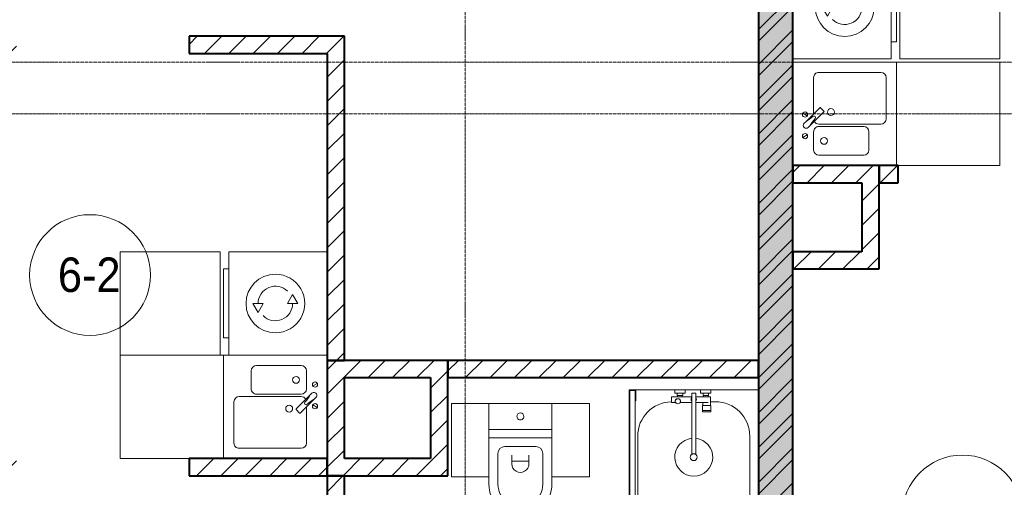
# Model space of a CAD drawing. Header units: millimetres. Extents: x 5617 to 113279, y 7718 to 199432.
# Tile 33 of 79: x 39444 to 45151, y 27534 to 30246. Entities that reach past the tile are written whole.
import ezdxf

# ---------------------------------------------------------------- set-up
doc = ezdxf.new("R2010")
doc.units = ezdxf.units.MM
doc.linetypes.add('ADSK_Линия сетки', pattern=[25, 20, -2.5, 0, -2.5])
doc.linetypes.add('Линия сетки', pattern=[25, 20, -2.5, 0, -2.5])
for name, color, linetype, lineweight in [('Марки помещений', 7, 'Continuous', 20), ('Мебель', 7, 'Continuous', 18), ('Оси', 7, 'Continuous', 9), ('Сантехнические приборы', 7, 'Continuous', 18), ('Стены разрез', 7, 'Continuous', 40), ('Электрооборудование', 7, 'Continuous', 18)]:
    doc.layers.add(name, color=color, linetype=linetype, lineweight=lineweight)
doc.styles.add('Arial_3', font='arial.ttf', dxfattribs={"width": 0.9, "height": 200})
pattern_1 = [(45, (0, 0), (-70.71068, 70.71068), [])]

# ---------------------------------------------------------------- blocks, each defined once
blk = doc.blocks.new('MR_Ванна - Санузел с ванной_1800x750-2638764-МКСС_К4_L15_51_600_')
at = {"layer": 'Сантехнические приборы', "color": 253, "true_color": 0xaaaaaa}
for p, q in [((210, 750.1), (195, 750.1)), ((195, 750.1), (195, 710)), ((200, 715), (200, 745.1)), ((200, 745.1), (210, 745.1)), ((200, 745.1), (200, 715)), ((895, 745.1), (200, 745.1)), ((210, 745.1), (210, 750.1)), ((210, 750), (885, 750)), ((900, 750), (885, 750)), ((885, 750), (885, 745.1)), ((885, 745.1), (895, 745.1)), ((895, 745.1), (895, 715)), ((895, 715), (895, 745.1)), ((900, 710), (900, 750)), ((630, 700), (-505, 700)), ((195, 710), (210, 710)), ((210, 715), (200, 715)), ((200, 715), (895, 715)), ((210, 710), (210, 715)), ((895, 715), (835, 715)), ((835, 715), (835, 710)), ((835, 710), (900, 710)), ((900, 710), (900, 484.8)), ((826.3, 504.1), (858, 504.1)), ((826.3, 480.7), (826.3, 504.1)), ((858, 504.1), (858, 386.3)), ((858, 468.3), (866, 468.3)), ((858, 441.4), (858, 468.3)), ((866, 471), (880, 471)), ((866, 439), (866, 471)), ((866, 468.3), (866, 441.4)), ((880, 484.8), (900, 484.8)), ((880, 425), (880, 484.8)), ((880, 471), (880, 439)), ((900, 484.8), (900, 425)), ((826.3, 386.3), (826.3, 453.7)), ((866, 441.4), (858, 441.4)), ((880, 439), (866, 439)), ((900, 425), (880, 425)), ((900, 425), (900, 335)), ((524.9, 386.3), (880, 386.3)), ((880, 363.7), (524.9, 363.7)), ((826.3, 291.7), (826.3, 363.7)), ((858, 363.7), (858, 291.7)), ((880, 386.3), (880, 363.7)), ((770.9, 276.9), (770.9, 323.9)), ((770.9, 323.9), (780, 323.9)), ((780, 276.9), (780, 323.9)), ((780, 323.9), (807.5, 323.9)), ((780, 323.9), (780, 276.9)), ((807.5, 323.9), (807.5, 276.9)), ((807.5, 278.8), (807.5, 321.6)), ((807.5, 321.6), (826.3, 321.6)), ((858, 291.7), (858, 318.6)), ((858, 318.6), (866, 318.6)), ((858, 291.7), (858, 278.8)), ((866, 291.7), (858, 291.7)), ((866, 289), (866, 321)), ((866, 321), (880, 321)), ((866, 318.6), (866, 291.7)), ((880, 289), (866, 289)), ((880, 275.2), (880, 335)), ((880, 335), (900, 335)), ((880, 321), (880, 289)), ((900, 335), (900, 275.2)), ((780, 276.9), (770.9, 276.9)), ((807.5, 276.9), (780, 276.9)), ((858, 278.8), (807.5, 278.8)), ((830, 250), (830, 278.8)), ((900, 275.2), (880, 275.2)), ((900, 275.2), (900, 0)), ((-505, 50), (630, 50))]:
    blk.add_line(p, q, dxfattribs=at)
for centre, radius, start, end in [((-505, 375), 325, 90, 270), ((630, 500), 200, 1.1857, 90), ((508.5, 375), 110, 5.916, 354.084), ((832.8, 467.2), 15, 90, 270), ((832.8, 467.2), 15, 244.0483, 115.9517), ((832.8, 467.2), 15, 270, 90), ((508.5, 375), 20, 90, 270), ((508.5, 375), 20, 270, 90), ((508.5, 375), 20, 325.4667, 34.5333), ((843.9, 375), 15.5, 47.0093, 132.9907), ((843.9, 375), 15.5, 227.0093, 312.9907), ((630, 250), 200, 270, 360)]:
    blk.add_arc(centre, radius, start, end, dxfattribs=at)
blk = doc.blocks.new('MR_Унитаз напольный - Санузел с ванной-2638740-МКСС_К4_L15_51_600_')
at = {"layer": 'Сантехнические приборы', "color": 253, "true_color": 0xaaaaaa}
for p, q in [((-182.5, 0), (-182.5, 267.5)), ((-130, 267.5), (-130, 90)), ((130, 90), (130, 267.5)), ((182.5, 267.5), (182.5, 0)), ((-50, 150), (-50, 100)), ((-50, 135), (50, 135)), ((50, 100), (50, 150)), ((182.5, 0), (-182.5, 0)), ((-182.5, -50), (-182.5, 0)), ((-182.5, 0), (182.5, 0)), ((-90, 50), (90, 50)), ((182.5, 0), (182.5, -50)), ((-182.5, -50), (182.5, -50)), ((-182.5, -200), (-182.5, -50)), ((182.5, -50), (-182.5, -50)), ((182.5, -50), (182.5, -200)), ((182.5, -200), (-182.5, -200))]:
    blk.add_line(p, q, dxfattribs=at)
for centre, radius, start, end in [((0, 267.5), 182.5, 0, 180), ((0, 267.5), 130, 360, 180), ((0, 150), 50, 360, 180), ((-90, 90), 40, 180, 270), ((90, 90), 40, 270, 360), ((0, -125), 20, 360, 180), ((0, -125), 20, 180, 360)]:
    blk.add_arc(centre, radius, start, end, dxfattribs=at)
blk = doc.blocks.new('MR_Зона обслуживания - MR_Зона обслуживания-2638742-МКСС_К4_L15_51_600_')
at = {"layer": 'Мебель', "lineweight": 9}
for p, q in [((108.75, 425), (-108.75, 425)), ((108.75, 0), (108.75, 425)), ((-108.75, 0), (108.75, 0))]:
    blk.add_line(p, q, dxfattribs=at)
blk = doc.blocks.new('MR_Зона обслуживания - MR_Зона обслуживания-V3-МКСС_К4_L15_51_600_')
at = {"layer": 'Мебель', "lineweight": 9}
for p, q in [((108.75, 425), (-108.75, 425)), ((-108.75, 425), (-108.75, 0)), ((-108.75, 0), (108.75, 0))]:
    blk.add_line(p, q, dxfattribs=at)
blk = doc.blocks.new('MR_Мойка - Кухонная мойка-V20-МКСС_К4_L15_51_600_')
at = {"layer": 'Сантехнические приборы', "color": 253, "true_color": 0xaaaaaa}
for p, q in [((-136.7, -6.7), (-122.6, -33.3)), ((-79, -39), (-69.8, -48.2)), ((-69.8, -48.2), (11.4, -129.4)), ((-45.7, -24.2), (-55, -14.9)), ((35.5, -105.4), (-45.7, -24.2)), ((2.7, -6.7), (-11.4, -33.3)), ((-240, -100), (-240, -360)), ((-104, -70), (-210, -70)), ((-74, -360), (-74, -100)), ((-60, -100), (-60, -460)), ((210, -70), (0.1, -70)), ((15.7, -129.4), (35.5, -109.6)), ((240, -460), (240, -100)), ((-210, -390), (-104, -390)), ((-30, -490), (210, -490)), ((-300, -520.4), (-300, -550)), ((-300, -520.4), (-300, -550)), ((-300, -550), (300, -550))]:
    blk.add_line(p, q, dxfattribs=at)
for centre, radius, start, end in [((-129.7, -20), 15, 360, 180), ((-129.7, -20), 15, 180, 360), ((-67, -26.9), 17, 45, 225), ((-171.5, -230.2), 208.5, 46.5946, 60.8177), ((136.3, 77.5), 208.5, 209.1823, 223.4054), ((-4.3, -20), 15, 360, 180), ((-4.3, -20), 15, 180, 360), ((-210, -100), 30, 90, 180), ((-157, -130), 20, 360, 180), ((-104, -100), 30, 360, 90), ((-30, -100), 30, 118.5511, 180), ((-21.7, -72.3), 9.19, 225, 45), ((33.3, -107.5), 3, 315, 45), ((33.3, -107.5), 3, 315, 45), ((210, -100), 30, 360, 90), ((-157, -130), 20, 180, 360), ((10, -170), 20, 360, 180), ((10, -170), 20, 180, 360), ((13.5, -127.3), 3, 225, 315), ((13.5, -127.3), 3, 225, 315), ((-210, -360), 30, 180, 270), ((-104, -360), 30, 270, 360), ((-30, -460), 30, 180, 270), ((210, -460), 30, 270, 360)]:
    blk.add_arc(centre, radius, start, end, dxfattribs=at)
blk = doc.blocks.new('MR_Зона обслуживания - MR_Зона обслуживания-V21-МКСС_К4_L15_51_600_')
at = {"layer": 'Мебель', "lineweight": 9}
for p, q in [((300, 0), (-300, 0)), ((-300, 0), (-300, -600)), ((300, -600), (300, -200)), ((-300, -600), (300, -600))]:
    blk.add_line(p, q, dxfattribs=at)
blk = doc.blocks.new('MR_Стиральная машина - Стиральная машина_600-2515858-МКСС_К4_L15_51_600_')
at = {"layer": 'Электрооборудование', "color": 253, "true_color": 0xaaaaaa}
for p, q in [((-300, 0), (-300, -570)), ((300, -570), (300, 0)), ((0, -170), (-52, -200)), ((0, -230), (0, -170)), ((-52, -200), (0, -230)), ((0, -370), (0, -430)), ((52, -400), (0, -370)), ((0, -430), (52, -400)), ((-300, -570), (300, -570)), ((-200, -570), (-200, -600)), ((200, -600), (200, -570)), ((-200, -600), (200, -600))]:
    blk.add_line(p, q, dxfattribs=at)
for radius, start, end in [(170, 360, 180), (100, 315, 90), (100, 135, 270), (170, 180, 360)]:
    blk.add_arc((0, -300), radius, start, end, dxfattribs=at)
blk = doc.blocks.new('MR_Зона обслуживания - MR_Зона обслуживания-2638756-МКСС_К4_L15_51_600_')
at = {"layer": 'Мебель', "lineweight": 9}
for p, q in [((300, 0), (-300, 0)), ((-300, 0), (-300, -580)), ((300, -580), (300, 0)), ((-300, -580), (300, -580))]:
    blk.add_line(p, q, dxfattribs=at)
blk = doc.blocks.new('MR_Мойка - Кухонная мойка-V23-МКСС_К4_L15_51_600_')
at = {"layer": 'Сантехнические приборы', "color": 253, "true_color": 0xaaaaaa}
for p, q in [((300, -550), (300, 50)), ((-136.7, -6.7), (-122.6, -33.3)), ((-79, -39), (-69.8, -48.2)), ((-69.8, -48.2), (11.4, -129.4)), ((-45.7, -24.2), (-55, -14.9)), ((35.5, -105.4), (-45.7, -24.2)), ((2.7, -6.7), (-11.4, -33.3)), ((-240, -100), (-240, -360)), ((-104, -70), (-210, -70)), ((-74, -360), (-74, -100)), ((-60, -100), (-60, -460)), ((210, -70), (0.1, -70)), ((15.7, -129.4), (35.5, -109.6)), ((240, -460), (240, -100)), ((-210, -390), (-104, -390)), ((-30, -490), (210, -490)), ((-300, -550), (300, -550))]:
    blk.add_line(p, q, dxfattribs=at)
for centre, radius, start, end in [((-129.7, -20), 15, 360, 180), ((-129.7, -20), 15, 180, 360), ((-67, -26.9), 17, 45, 225), ((-171.5, -230.2), 208.5, 46.5946, 60.8177), ((136.3, 77.5), 208.5, 209.1823, 223.4054), ((-4.3, -20), 15, 360, 180), ((-4.3, -20), 15, 180, 360), ((-210, -100), 30, 90, 180), ((-157, -130), 20, 360, 180), ((-104, -100), 30, 360, 90), ((-30, -100), 30, 118.5511, 180), ((-21.7, -72.3), 9.19, 225, 45), ((33.3, -107.5), 3, 315, 45), ((33.3, -107.5), 3, 315, 45), ((210, -100), 30, 360, 90), ((-157, -130), 20, 180, 360), ((10, -170), 20, 360, 180), ((10, -170), 20, 180, 360), ((13.5, -127.3), 3, 225, 315), ((13.5, -127.3), 3, 225, 315), ((-210, -360), 30, 180, 270), ((-104, -360), 30, 270, 360), ((-30, -460), 30, 180, 270), ((210, -460), 30, 270, 360)]:
    blk.add_arc(centre, radius, start, end, dxfattribs=at)
blk = doc.blocks.new('MR_Зона обслуживания - MR_Зона обслуживания-V24-МКСС_К4_L15_51_600_')
at = {"layer": 'Мебель', "lineweight": 9}
for p, q in [((300, 0), (-300, 0)), ((300, -600), (300, 0)), ((-300, -10), (-300, -600)), ((-300, -600), (300, -600))]:
    blk.add_line(p, q, dxfattribs=at)
blk = doc.blocks.new('135_SLK_K4_AR_rvt-1-МКСС_К4_L15_51_600_')
at = {"layer": 'Стены разрез', "lineweight": 9, "true_color": 0xaaaaaa}
h = blk.add_hatch(dxfattribs=at)
h.set_pattern_fill('FP_1', color=253, style=0, pattern_type=2)
h.set_pattern_definition([(50, (0, 0), (218.62117, -19.1268), [22.86, -251.46]), (355, (0, 0), (-42.29187, 229.2684), [18.288, -201.168]), (100.451, (18.22, -1.6), (176.33107, 210.13963), [19.428, -213.708]), (46.184, (0, 60.96), (325.29495, -50.45164), [34.29, -377.19]), (96.636, (27.1, 56.76), (284.883, 296.91266), [29.142, -320.562]), (351.184, (0, 60.96), (284.8858, 296.9107), [27.432, -301.752]), (21, (30.48, 45.72), (181.93753, -122.71832), [22.86, -251.46]), (326, (30.48, 45.72), (74.16223, 221.0262), [18.288, -201.168]), (71.451, (45.64, 35.5), (256.10035, 98.30526), [19.428, -213.708]), (37.5, (0, 0), (3.70639, 101.465895), [3.353, -195.377, 3.353, -200.863, -201.93]), (37.5, (0, 0), (3.70639, 101.465895), [-402.946, 3.353, -198.577]), (7.5, (0, 0), (80.18358, 120.21653), [3.353, -113.081, 3.353, -190.805, -76.962]), (7.5, (0, 0), (80.18358, 120.21653), [-310.591, 3.353, -73.609]), (327.5, (-67.97, 0), (162.708646, -6.87497), [3.353, -72.847, 3.353, -234.391, -315.468]), (327.5, (-67.97, 0), (162.708646, -6.87497), [-313.944, 3.353, -312.115]), (317.5, (-98.45, 0), (177.75468, 30.51183), [3.353, -95.707, 3.353, -154.534, -224.028]), (317.5, (-98.45, 0), (177.75468, 30.51183), [-256.946, 3.353, -220.675])])
h.paths.add_polyline_path([(113450, 25800), (113450, 32900), (113250, 32900), (113250, 25800)])
h = blk.add_hatch(dxfattribs=at)
h.set_pattern_fill('FP_2', color=253, style=0, pattern_type=2)
h.set_pattern_definition([(45, (0, 0), (-101.02788, 101.02788), []), (45, (67.35, 0), (-101.02788, 101.02788), [])])
h.paths.add_polyline_path([(113450, 25800), (113450, 32900), (113250, 32900), (113250, 25800)])
h = blk.add_hatch(dxfattribs=at)
h.set_pattern_fill('FP_3', color=253, style=0, pattern_type=2)
h.set_pattern_definition(pattern_1)
h.paths.add_polyline_path([(110750, 30050), (110850, 30050), (110850, 30150), (109950, 30150), (109950, 30050)])
h.paths.add_polyline_path([(108950, 30050), (108950, 30150), (108150, 30150), (108150, 30050)])
h = blk.add_hatch(dxfattribs=at)
h.set_pattern_fill('FP_3', color=253, style=0, pattern_type=2)
h.set_pattern_definition(pattern_1)
h.paths.add_polyline_path([(110804.6, 28270), (110850, 28270), (110850, 30050), (110750, 30050), (110750, 28270)])
h = blk.add_hatch(dxfattribs=at)
h.set_pattern_fill('FP_3', color=253, style=0, pattern_type=2)
h.set_pattern_definition(pattern_1)
h.paths.add_polyline_path([(113950, 29300), (113950, 29400), (113450, 29400), (113450, 29300), (113850, 29300)])
h = blk.add_hatch(dxfattribs=at)
h.set_pattern_fill('FP_3', color=253, style=0, pattern_type=2)
h.set_pattern_definition(pattern_1)
h.paths.add_polyline_path([(116900, 29300), (116900, 29400), (114960, 29400), (114960, 29300)])
h.paths.add_polyline_path([(113950, 29300), (114060, 29300), (114060, 29400), (113950, 29400)])
h = blk.add_hatch(dxfattribs=at)
h.set_pattern_fill('FP_3', color=253, style=0, pattern_type=2)
h.set_pattern_definition(pattern_1)
h.paths.add_polyline_path([(113950, 28800), (113950, 29300), (113850, 29300), (113850, 28800)])
h = blk.add_hatch(dxfattribs=at)
h.set_pattern_fill('FP_3', color=253, style=0, pattern_type=2)
h.set_pattern_definition(pattern_1)
h.paths.add_polyline_path([(113850, 28800), (113850, 28900), (113450, 28900), (113450, 28800), (113460.8, 28800)])
h = blk.add_hatch(dxfattribs=at)
h.set_pattern_fill('FP_3', color=253, style=0, pattern_type=2)
h.set_pattern_definition(pattern_1)
h.paths.add_polyline_path([(110750, 27600), (110850, 27600), (110850, 28270), (110750, 28270), (110750, 27739.3)])
h = blk.add_hatch(dxfattribs=at)
h.set_pattern_fill('FP_3', color=253, style=0, pattern_type=2)
h.set_pattern_definition(pattern_1)
h.paths.add_polyline_path([(111350, 28170), (111450, 28170), (111450, 28270), (110850, 28270), (110850, 28170), (110960.8, 28170)])
h = blk.add_hatch(dxfattribs=at)
h.set_pattern_fill('FP_3', color=253, style=0, pattern_type=2)
h.set_pattern_definition(pattern_1)
h.paths.add_polyline_path([(113250, 28170), (113250, 28270), (111450, 28270), (111450, 28170), (113148.3, 28170)])
h = blk.add_hatch(dxfattribs=at)
h.set_pattern_fill('FP_3', color=253, style=0, pattern_type=2)
h.set_pattern_definition(pattern_1)
h.paths.add_polyline_path([(111450, 27600), (111450, 28170), (111350, 28170), (111350, 27600)])
h = blk.add_hatch(dxfattribs=at)
h.set_pattern_fill('FP_3', color=253, style=0, pattern_type=2)
h.set_pattern_definition(pattern_1)
h.paths.add_polyline_path([(110750, 27600), (110750, 27700), (109950, 27700), (109950, 27600)])
h.paths.add_polyline_path([(108950, 27600), (108950, 27700), (108150, 27700), (108150, 27600), (108460.9, 27600)])
h = blk.add_hatch(dxfattribs=at)
h.set_pattern_fill('FP_3', color=253, style=0, pattern_type=2)
h.set_pattern_definition(pattern_1)
h.paths.add_polyline_path([(111350, 27600), (111350, 27700), (110850, 27700), (110850, 27600), (110960.8, 27600)])
h = blk.add_hatch(dxfattribs=at)
h.set_pattern_fill('FP_3', color=253, style=0, pattern_type=2)
h.set_pattern_definition(pattern_1)
h.paths.add_polyline_path([(110750, 25800), (110850, 25800), (110850, 26400), (110750, 26400)])
h.paths.add_polyline_path([(110750, 27200), (110850, 27200), (110850, 27600), (110750, 27600)])
at = {"layer": 'Стены разрез', "color": 253, "true_color": 0xaaaaaa}
for p, q in [((113250, 32900), (113250, 26370)), ((113450, 25800), (113450, 32900)), ((110850, 30150), (109950, 30150)), ((109950, 30150), (109950, 30050)), ((110850, 30050), (110850, 30150)), ((109950, 30050), (110750, 30050)), ((110750, 30050), (110750, 28270)), ((110850, 28270), (110850, 30050)), ((113950, 29400), (113450, 29400)), ((113450, 29400), (113450, 29300)), ((113950, 29300), (113950, 29400)), ((114060, 29400), (113950, 29400)), ((113950, 29400), (113950, 29300)), ((114060, 29300), (114060, 29400)), ((113450, 29300), (113850, 29300)), ((113850, 29300), (113850, 28900)), ((113950, 28800), (113950, 29300)), ((113950, 29300), (114060, 29300)), ((113850, 28900), (113450, 28900)), ((113450, 28900), (113450, 28800)), ((113450, 28800), (113850, 28800)), ((113850, 28800), (113950, 28800)), ((110750, 28270), (110850, 28270)), ((110850, 28270), (110750, 28270)), ((110750, 28270), (110750, 27600)), ((111450, 28270), (110850, 28270)), ((111450, 28170), (111450, 28270)), ((113250, 28270), (111450, 28270)), ((111450, 28270), (111450, 28170)), ((113250, 28170), (113250, 28270)), ((110850, 28170), (111350, 28170)), ((110850, 27700), (110850, 28170)), ((111350, 28170), (111350, 27700)), ((111450, 27600), (111450, 28170)), ((111450, 28170), (113250, 28170)), ((110750, 27700), (109950, 27700)), ((109950, 27700), (109950, 27600)), ((110750, 27600), (110750, 27700)), ((111350, 27700), (110850, 27700)), ((109950, 27600), (110750, 27600)), ((110850, 27600), (110750, 27600)), ((110750, 27600), (110750, 27200)), ((110750, 27600), (110850, 27600)), ((110850, 27200), (110850, 27600)), ((110850, 27600), (111350, 27600)), ((111350, 27600), (111450, 27600))]:
    blk.add_line(p, q, dxfattribs=at)
at = {"layer": 'Мебель', "color": 253, "lineweight": 18, "true_color": 0xaaaaaa}
for name, p, rotation in [('MR_Зона обслуживания - MR_Зона обслуживания-2638756-МКСС_К4_L15_51_600_', (114070, 30317.8), 90.00000000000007), ('MR_Зона обслуживания - MR_Зона обслуживания-V24-МКСС_К4_L15_51_600_', (114050, 29700), 89.99999999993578), ('MR_Зона обслуживания - MR_Зона обслуживания-2638756-МКСС_К4_L15_51_600_', (110130, 28600), 270.0000000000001), ('MR_Зона обслуживания - MR_Зона обслуживания-V21-МКСС_К4_L15_51_600_', (110150, 28000), 269.9999999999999), ('MR_Зона обслуживания - MR_Зона обслуживания-2638742-МКСС_К4_L15_51_600_', (111578.8, 28020), 180), ('MR_Зона обслуживания - MR_Зона обслуживания-V3-МКСС_К4_L15_51_600_', (112161.3, 28020), 180)]:
    blk.add_blockref(name, p, dxfattribs=dict(at, rotation=rotation))
at = {"layer": 'Сантехнические приборы', "color": 253, "lineweight": 18, "true_color": 0xaaaaaa}
for name, p, rotation in [('MR_Мойка - Кухонная мойка-V23-МКСС_К4_L15_51_600_', (113500, 29700), 89.99999999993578), ('MR_Мойка - Кухонная мойка-V20-МКСС_К4_L15_51_600_', (110700, 28000), 269.9999999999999), ('MR_Ванна - Санузел с ванной_1800x750-2638764-МКСС_К4_L15_51_600_', (113250, 27200), 89.9999999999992), ('MR_Унитаз напольный - Санузел с ванной-2638740-МКСС_К4_L15_51_600_', (111870, 27820), 180)]:
    blk.add_blockref(name, p, dxfattribs=dict(at, rotation=rotation))
at = {"layer": 'Электрооборудование', "color": 253, "lineweight": 18, "true_color": 0xaaaaaa}
for p, rotation in [((113450, 30317.8), 90.00000000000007), ((110750, 28600), 270.0000000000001)]:
    blk.add_blockref('MR_Стиральная машина - Стиральная машина_600-2515858-МКСС_К4_L15_51_600_', p, dxfattribs=dict(at, rotation=rotation))
blk = doc.blocks.new('050_Марка_Помещение - Номер-620969-МКСС_К4_L15_51_600_')
at = {"layer": 'Марки помещений'}
blk.add_circle((0, 0), 3.5, dxfattribs=at)

msp = doc.modelspace()

# ---------------------------------------------------------------- linework, layer by layer
at = {"layer": 'Оси', "linetype": 'Линия сетки'}
msp.add_line((42026.3, 12025.7), (42026.3, 33150), dxfattribs=at)
at = {"layer": 'Оси', "linetype": 'ADSK_Линия сетки'}
for p, q in [((67226.3, 30000), (26398.4, 30000)), ((67226.3, 29700), (25128.4, 29700))]:
    msp.add_line(p, q, dxfattribs=at)

# ---------------------------------------------------------------- block references
at = {"lineweight": 5}
msp.add_blockref('135_SLK_K4_AR_rvt-1-МКСС_К4_L15_51_600_', (-69523.7, 0), dxfattribs=at)
at = {"layer": 'Марки помещений', "xscale": 99.99999999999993, "yscale": 99.99999999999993, "zscale": 99.99999999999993}
for p in [(39852.2, 28764.9), (44908.6, 27370.8)]:
    msp.add_blockref('050_Марка_Помещение - Номер-620969-МКСС_К4_L15_51_600_', p, dxfattribs=at)

# ---------------------------------------------------------------- texts
at = {"layer": 'Марки помещений', "lineweight": 9, "insert": (39665.7, 28866.6), "char_height": 200, "width": 447.342, "attachment_point": 1, "style": 'Arial_3'}
msp.add_mtext('6-2', dxfattribs=at)

doc.saveas('drawing.dxf')
